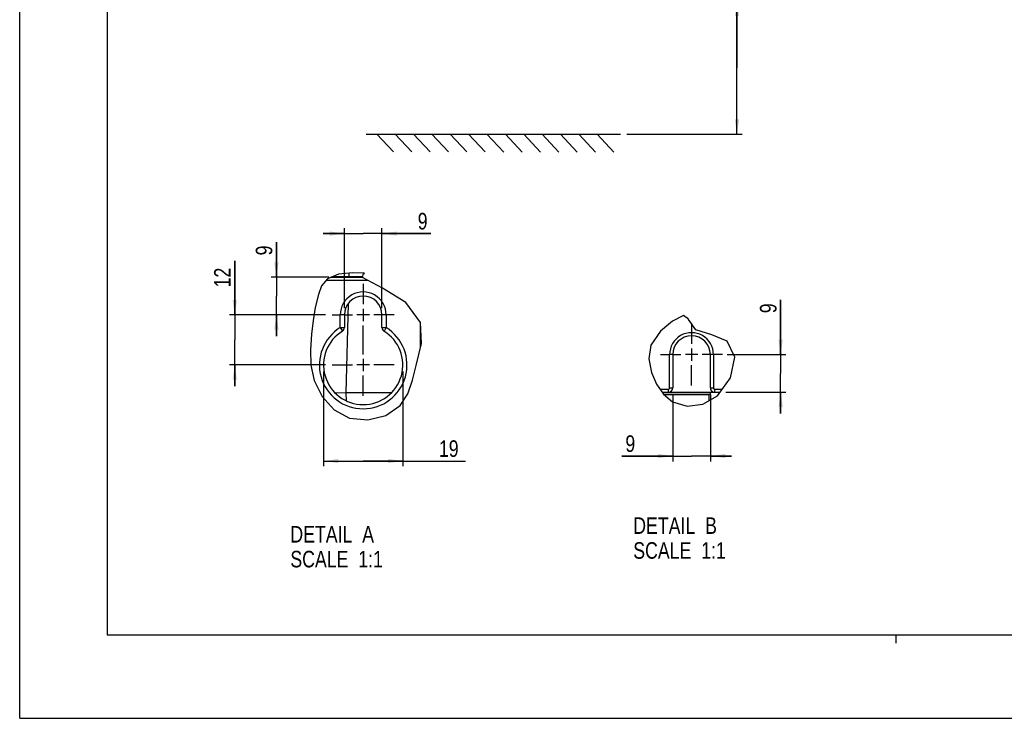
# Model space of a CAD drawing. Header units: inches. Extents: x 0 to 117, y 0 to 83.
# Tile 1 of 57: x 0 to 46, y 0 to 33. Entities that reach past the tile are written whole.
import ezdxf

# ---------------------------------------------------------------- set-up
doc = ezdxf.new("R2010")
doc.units = ezdxf.units.IN
doc.header["$LTSCALE"] = 6.431102
doc.header["$MEASUREMENT"] = 0
doc.linetypes.add('CENTER', pattern=[0.6, 0.375, -0.075, 0.075, -0.075])
doc.layers.get('0').update_dxf_attribs({"linetype": 'CONTINUOUS'})
doc.layers.add('DEFAULT_1', color=7, linetype='CENTER')
doc.styles.get("Standard").update_dxf_attribs({"font": 'txt', "width": 0.8})
doc.dimstyles.new('DIMSTYLE_1', dxfattribs={"dimtxt": 0.78125, "dimasz": 0.7, "dimexe": 0.18, "dimexo": 0.0625, "dimgap": 0.09, "dimtad": 1, "dimdec": 0, "dimzin": 4, "dimdsep": 46, "dimtxsty": 'STANDARD', "dimblk": '_FILLED', "dimblk1": '_FILLED', "dimblk2": '_FILLED', "dimcen": 0.09, "dimadec": 0, "dimazin": 0, "dimtfac": 1, "dimtdec": 0, "dimtofl": 0, "dimtmove": 0, "dimatfit": 3, "dimldrblk": '_FILLED', "dimfxl": 1, "dimtolj": 1, "dimtzin": 4, "dimarcsym": 0})
doc.dimstyles.new('DIMSTYLE_3', dxfattribs={"dimtxt": 0.78125, "dimasz": 0.7, "dimexe": 0.18, "dimexo": 0.0625, "dimgap": 0.09, "dimtad": 1, "dimdec": 0, "dimlfac": 0.2, "dimzin": 4, "dimdsep": 46, "dimtxsty": 'STANDARD', "dimblk": '_FILLED', "dimblk1": '_FILLED', "dimblk2": '_FILLED', "dimcen": 0.09, "dimadec": 0, "dimazin": 0, "dimtfac": 1, "dimtdec": 0, "dimtofl": 0, "dimtmove": 0, "dimatfit": 3, "dimldrblk": '_FILLED', "dimfxl": 1, "dimtolj": 1, "dimtzin": 4, "dimarcsym": 0})

# ---------------------------------------------------------------- blocks, each defined once
blk = doc.blocks.new('_FILLED')
at = {"color": 0, "linetype": 'BYBLOCK'}
blk.add_solid([(0, 0), (-1, 0.143), (-1, -0.143)], dxfattribs=at)
blk = doc.blocks.new('*D1')
at = {"color": 7, "linetype": 'CONTINUOUS'}
for p, q in [((33.835, 30.677), (33.835, 39.083)), ((27.488, 33.814), (33.639, 33.814)), ((33.639, 33.814), (34.085, 33.814)), ((33.835, 33.814), (33.835, 30.677)), ((33.835, 27.54), (33.835, 30.677)), ((28.632, 27.54), (33.639, 27.54)), ((33.639, 27.54), (34.085, 27.54))]:
    blk.add_line(p, q, dxfattribs=at)
at = {"color": 7, "linetype": 'CONTINUOUS', "xscale": 0.7, "yscale": 0.7, "zscale": 0.7}
for p, rotation in [((33.835, 33.814), 90), ((33.835, 27.54), 270)]:
    blk.add_blockref('_FILLED', p, dxfattribs=dict(at, rotation=rotation))
at = {"color": 7, "linetype": 'CONTINUOUS', "insert": (32.858, 34.708), "char_height": 0.7812, "width": 6.25, "attachment_point": 1, "rotation": 90, "line_spacing_factor": 0.9}
blk.add_mtext('MIN 200\\PAIR SPACE \\PINLET', dxfattribs=at)
blk = doc.blocks.new('*D15')
at = {"color": 7, "linetype": 'CONTINUOUS'}
for p, q in [((10.146, 19.026), (10.146, 21.571)), ((10.146, 21.571), (10.146, 17.845)), ((14.429, 19.026), (9.896, 19.026)), ((10.146, 15.664), (10.146, 17.845)), ((14.429, 16.664), (9.896, 16.664)), ((10.146, 16.664), (10.146, 15.664))]:
    blk.add_line(p, q, dxfattribs=at)
at = {"color": 7, "linetype": 'CONTINUOUS', "xscale": 0.7, "yscale": 0.7, "zscale": 0.7}
for p, rotation in [((10.146, 19.026), 270), ((10.146, 16.664), 90)]:
    blk.add_blockref('_FILLED', p, dxfattribs=dict(at, rotation=rotation))
at = {"color": 7, "linetype": 'CONTINUOUS', "insert": (9.169, 20.321), "char_height": 0.7812, "width": 1.25, "attachment_point": 1, "rotation": 90, "line_spacing_factor": 0.9}
blk.add_mtext('12', dxfattribs=at)
blk = doc.blocks.new('*D16')
at = {"color": 7, "linetype": 'CONTINUOUS'}
for p, q in [((12.111, 20.801), (12.111, 22.456)), ((12.111, 22.456), (12.111, 19.914)), ((14.581, 20.801), (11.861, 20.801)), ((12.111, 18.026), (12.111, 19.914)), ((14.429, 19.026), (11.861, 19.026)), ((12.111, 19.026), (12.111, 18.026))]:
    blk.add_line(p, q, dxfattribs=at)
at = {"color": 7, "linetype": 'CONTINUOUS', "xscale": 0.7, "yscale": 0.7, "zscale": 0.7}
for p, rotation in [((12.111, 20.801), 270), ((12.111, 19.026), 90)]:
    blk.add_blockref('_FILLED', p, dxfattribs=dict(at, rotation=rotation))
at = {"color": 7, "linetype": 'CONTINUOUS', "insert": (11.134, 21.831), "char_height": 0.781, "width": 0.625, "attachment_point": 1, "rotation": 90, "line_spacing_factor": 0.9}
blk.add_mtext('9', dxfattribs=at)
blk = doc.blocks.new('*D17')
at = {"color": 7, "linetype": 'CONTINUOUS'}
for p, q in [((15.317, 22.86), (14.317, 22.86)), ((14.317, 22.86), (16.203, 22.86)), ((15.317, 19.338), (15.317, 23.11)), ((19.4, 22.86), (16.203, 22.86)), ((17.089, 19.338), (17.089, 23.11)), ((17.089, 22.86), (19.4, 22.86))]:
    blk.add_line(p, q, dxfattribs=at)
at = {"color": 7, "linetype": 'CONTINUOUS', "xscale": 0.7, "yscale": 0.7, "zscale": 0.7}
blk.add_blockref('_FILLED', (15.317, 22.86), dxfattribs=at)
at = {"color": 7, "linetype": 'CONTINUOUS', "xscale": 0.7, "yscale": 0.7, "zscale": 0.7, "rotation": 180}
blk.add_blockref('_FILLED', (17.089, 22.86), dxfattribs=at)
at = {"color": 7, "linetype": 'CONTINUOUS', "insert": (18.775, 23.837), "char_height": 0.781, "width": 0.625, "attachment_point": 1, "line_spacing_factor": 0.9}
blk.add_mtext('9', dxfattribs=at)
blk = doc.blocks.new('*D18')
at = {"color": 7, "linetype": 'CONTINUOUS'}
for p, q in [((14.333, 16.351), (14.333, 11.883)), ((18.073, 16.351), (18.073, 11.883)), ((14.333, 12.133), (16.203, 12.133)), ((18.073, 12.133), (16.203, 12.133)), ((16.203, 12.133), (21.025, 12.133))]:
    blk.add_line(p, q, dxfattribs=at)
at = {"color": 7, "linetype": 'CONTINUOUS', "xscale": 0.7, "yscale": 0.7, "zscale": 0.7, "rotation": 180}
blk.add_blockref('_FILLED', (14.333, 12.133), dxfattribs=at)
at = {"color": 7, "linetype": 'CONTINUOUS', "xscale": 0.7, "yscale": 0.7, "zscale": 0.7}
blk.add_blockref('_FILLED', (18.073, 12.133), dxfattribs=at)
at = {"color": 7, "linetype": 'CONTINUOUS', "insert": (19.775, 13.109), "char_height": 0.7812, "width": 1.25, "attachment_point": 1, "line_spacing_factor": 0.9}
blk.add_mtext('19', dxfattribs=at)
blk = doc.blocks.new('*D19')
at = {"color": 7, "linetype": 'CONTINUOUS'}
for p, q in [((35.895, 17.153), (35.895, 19.729)), ((35.895, 19.729), (35.895, 16.267)), ((33.38, 17.153), (36.145, 17.153)), ((35.895, 14.381), (35.895, 16.267)), ((33.306, 15.381), (36.145, 15.381)), ((35.895, 15.381), (35.895, 14.381))]:
    blk.add_line(p, q, dxfattribs=at)
at = {"color": 7, "linetype": 'CONTINUOUS', "xscale": 0.7, "yscale": 0.7, "zscale": 0.7}
for p, rotation in [((35.895, 17.153), 270), ((35.895, 15.381), 90)]:
    blk.add_blockref('_FILLED', p, dxfattribs=dict(at, rotation=rotation))
at = {"color": 7, "linetype": 'CONTINUOUS', "insert": (34.918, 19.104), "char_height": 0.781, "width": 0.625, "attachment_point": 1, "rotation": 90, "line_spacing_factor": 0.9}
blk.add_mtext('9', dxfattribs=at)
blk = doc.blocks.new('*D20')
at = {"color": 7, "linetype": 'CONTINUOUS'}
for p, q in [((30.807, 15.266), (30.807, 12.118)), ((32.579, 15.266), (32.579, 12.118)), ((30.807, 12.368), (28.41, 12.368)), ((28.41, 12.368), (31.693, 12.368)), ((33.579, 12.368), (31.693, 12.368)), ((32.579, 12.368), (33.579, 12.368))]:
    blk.add_line(p, q, dxfattribs=at)
at = {"color": 7, "linetype": 'CONTINUOUS', "xscale": 0.7, "yscale": 0.7, "zscale": 0.7}
blk.add_blockref('_FILLED', (30.807, 12.368), dxfattribs=at)
at = {"color": 7, "linetype": 'CONTINUOUS', "xscale": 0.7, "yscale": 0.7, "zscale": 0.7, "rotation": 180}
blk.add_blockref('_FILLED', (32.579, 12.368), dxfattribs=at)
at = {"color": 7, "linetype": 'CONTINUOUS', "insert": (29.035, 13.344), "char_height": 0.781, "width": 0.625, "attachment_point": 3, "line_spacing_factor": 0.9}
blk.add_mtext('9', dxfattribs=at)

msp = doc.modelspace()

# ---------------------------------------------------------------- linework, layer by layer
at = {"color": 7, "linetype": 'CONTINUOUS'}
for p, q in [((0, 0), (0, 82.6772)), ((4.1339, 78.7402), (4.1339, 3.937)), ((16.3384, 27.5453), (28.3354, 27.5447)), ((16.8501, 27.5434), (17.6366, 26.7081)), ((17.7157, 27.5431), (18.5021, 26.7078)), ((18.5812, 27.5428), (19.3677, 26.7075)), ((19.4468, 27.5425), (20.2332, 26.7072)), ((20.3123, 27.5422), (21.0988, 26.7069)), ((21.1779, 27.5418), (21.9643, 26.7066)), ((22.0434, 27.5415), (22.8299, 26.7063)), ((22.9089, 27.5412), (23.6954, 26.706)), ((23.7745, 27.5409), (24.561, 26.7057)), ((24.64, 27.5406), (25.4265, 26.7053)), ((25.5056, 27.5403), (26.292, 26.705)), ((26.3711, 27.54), (27.1576, 26.7047)), ((27.2367, 27.5397), (28.0231, 26.7044)), ((15.0347, 20.9455), (14.5257, 20.7301)), ((15.7063, 21.0065), (15.0347, 20.9455)), ((15.5327, 20.9907), (15.5281, 20.8142)), ((16.2516, 20.9909), (15.7063, 21.0065)), ((16.1701, 20.7832), (16.2124, 20.9736)), ((16.2124, 20.9736), (16.2318, 20.9734)), ((16.2318, 20.9734), (16.2694, 20.9728)), ((16.2694, 20.9728), (16.2516, 20.9909)), ((14.5257, 20.7301), (14.2443, 20.3908)), ((16.4155, 20.6539), (14.4624, 20.6539)), ((14.6943, 20.8014), (16.1701, 20.8014)), ((16.177, 20.8141), (14.7241, 20.8141)), ((17.1135, 20.2861), (16.1701, 20.7832)), ((14.0904, 19.9831), (13.9426, 19.3781)), ((14.2443, 20.3908), (14.0904, 19.9831)), ((18.2207, 19.6075), (17.1135, 20.2861)), ((15.4951, 19.5557), (15.385, 15.3483)), ((18.91, 18.6673), (18.2207, 19.6075)), ((13.9426, 19.3781), (13.8374, 18.7551)), ((16.2031, 19.3181), (16.2031, 18.7334)), ((13.8374, 18.7551), (13.7635, 18.1219)), ((15.3173, 19.0257), (15.1204, 19.0257)), ((15.1204, 18.4242), (15.1204, 19.0256)), ((15.3173, 19.0257), (15.3173, 18.4242)), ((16.4954, 19.0257), (15.9108, 19.0257)), ((17.0889, 18.4242), (17.0889, 19.0257)), ((17.2858, 19.0257), (17.0889, 19.0257)), ((17.2858, 19.0256), (17.2858, 18.4242)), ((18.9515, 17.6681), (18.91, 18.6665)), ((18.91, 17.4922), (18.91, 18.6665)), ((30.7882, 18.7329), (30.2339, 18.2649)), ((31.3161, 18.9942), (30.7882, 18.7329)), ((31.5533, 18.8182), (31.3161, 18.9942)), ((31.5533, 18.8135), (31.5533, 18.8182)), ((31.5533, 18.804), (31.5533, 18.8135)), ((31.9005, 18.3247), (31.5533, 18.804)), ((13.7635, 18.1219), (13.7133, 17.3821)), ((15.1204, 18.4242), (15.222, 18.2591)), ((15.1204, 18.4242), (15.3173, 18.4242)), ((17.0889, 18.4242), (17.2858, 18.4242)), ((30.2339, 18.2649), (29.7773, 17.5924)), ((32.6502, 18.0823), (31.9005, 18.3247)), ((18.7084, 16.6373), (18.9515, 17.6681)), ((33.3691, 17.7826), (32.6502, 18.0823)), ((33.7324, 17.0297), (33.3691, 17.7826)), ((13.7133, 17.3821), (13.7412, 16.6479)), ((29.7773, 17.5924), (29.6736, 16.9465)), ((31.6928, 17.4452), (31.6928, 16.8605)), ((16.2031, 16.9559), (16.2031, 16.3712)), ((29.6736, 16.9465), (29.8083, 16.3072)), ((30.807, 17.1528), (30.6593, 17.1528)), ((30.6593, 15.578), (30.6593, 17.1527)), ((30.807, 17.1528), (30.807, 15.578)), ((31.9851, 17.1528), (31.4005, 17.1528)), ((32.7263, 17.1528), (32.5786, 17.1528)), ((32.5786, 15.578), (32.5786, 17.1528)), ((32.7263, 17.1527), (32.7263, 15.578)), ((33.5281, 16.062), (33.7324, 17.0297)), ((13.7412, 16.6479), (13.8983, 15.9279)), ((16.4954, 16.6635), (15.9108, 16.6635)), ((18.5339, 15.9451), (18.7084, 16.6373)), ((29.8083, 16.3072), (30.0389, 15.7652)), ((13.8983, 15.9279), (14.2681, 15.174)), ((18.3108, 15.3006), (18.5339, 15.9451)), ((32.9152, 15.2148), (33.5281, 16.062)), ((15.385, 15.3483), (14.8882, 15.3352)), ((16.631, 15.349), (15.385, 15.3483)), ((15.385, 15.3483), (15.3948, 14.9793)), ((17.5331, 15.3517), (16.631, 15.349)), ((30.0389, 15.7652), (30.3673, 15.2796)), ((30.1987, 15.5288), (30.6101, 15.5288)), ((30.2986, 15.3812), (33.0355, 15.3812)), ((30.6101, 15.3812), (30.6101, 15.5288)), ((30.6593, 15.578), (30.807, 15.578)), ((32.569, 15.3812), (32.569, 15.2759)), ((32.5786, 15.578), (32.7263, 15.578)), ((32.7755, 15.5288), (33.1424, 15.5288)), ((32.7755, 15.5288), (32.7755, 15.3812)), ((14.2681, 15.174), (14.8314, 14.5493)), ((17.9547, 14.7531), (18.3108, 15.3006)), ((30.3673, 15.2796), (30.8014, 14.9169)), ((32.569, 15.2759), (30.3717, 15.2759)), ((32.4999, 15.2587), (30.3924, 15.2587)), ((30.8014, 14.9169), (31.4821, 14.7163)), ((32.225, 14.8145), (32.9152, 15.2148)), ((32.569, 15.2759), (32.4999, 15.2587)), ((32.4999, 15.2587), (32.4999, 14.9739)), ((14.8314, 14.5493), (15.5608, 14.1546)), ((17.2717, 14.2817), (17.9547, 14.7531)), ((31.4821, 14.7163), (32.225, 14.8145)), ((15.5608, 14.1546), (16.4221, 14.0684)), ((16.4221, 14.0684), (17.2717, 14.2817)), ((4.1339, 3.937), (112.7953, 3.937)), ((41.3386, 3.5433), (41.3386, 3.937)), ((0, 0), (116.9291, 0))]:
    msp.add_line(p, q, dxfattribs=at)
for points in [[(17.2196, 18.316), (17.2065, 18.2954), (17.1964, 18.2789), (17.1893, 18.2664), (17.1848, 18.2588), (17.1827, 18.2565)], [(17.2858, 18.4242), (17.2671, 18.3958), (17.2499, 18.3674), (17.2342, 18.3403), (17.2196, 18.316)]]:
    msp.add_lwpolyline(points, dxfattribs=at)
for centre, radius, start, end in [((16.2031, 19.0257), 1.0827, 359.99194, 180.00807), ((16.2031, 19.0257), 0.8858, 0, 180), ((16.2031, 16.6635), 2.0669, 121.58814, 58.4113), ((16.2031, 16.6635), 1.8701, 121.58814, 58.41186), ((15.1204, 18.4242), 0.1969, 301.58814, 360), ((17.2858, 18.4242), 0.1969, 180, 238.41186), ((31.6928, 17.1528), 1.0334, 359.99183, 180.00813), ((31.6928, 17.1528), 0.8858, 0, 180), ((30.6101, 15.578), 0.1969, 270, 360), ((30.6101, 15.578), 0.0492, 269.99765, 0.00257), ((32.7755, 15.578), 0.1969, 180, 270), ((32.7755, 15.578), 0.0492, 179.99887, 270.00123)]:
    msp.add_arc(centre, radius, start, end, dxfattribs=at)
at = {"layer": 'DEFAULT_1', "color": 7, "linetype": 'CENTER'}
for p, q in [((16.2031, 20.4874), (16.2031, 19.5258)), ((14.7415, 19.0257), (15.1204, 19.0257)), ((15.3173, 19.0257), (15.7031, 19.0257)), ((17.0889, 19.0257), (16.7031, 19.0257)), ((17.6647, 19.0257), (17.2858, 19.0257)), ((31.6928, 18.6145), (31.6928, 17.6529)), ((16.2031, 17.1636), (16.2031, 18.5257)), ((30.2312, 17.1528), (30.6593, 17.1528)), ((30.807, 17.1528), (31.1928, 17.1528)), ((32.5786, 17.1528), (32.1928, 17.1528)), ((33.1544, 17.1528), (32.7263, 17.1528)), ((14.7415, 16.6635), (15.7031, 16.6635)), ((17.6647, 16.6635), (16.7031, 16.6635)), ((31.6928, 15.6912), (31.6928, 16.6528)), ((16.2031, 15.2019), (16.2031, 16.1635))]:
    msp.add_line(p, q, dxfattribs=at)

# ---------------------------------------------------------------- texts
at = {"color": 7, "linetype": 'CONTINUOUS', "char_height": 0.78125, "width": 6.25, "attachment_point": 1, "line_spacing_factor": 0.9}
for s, insert in [('DETAIL  B\\PSCALE  1:1', (28.9423, 9.4775)), ('DETAIL  A\\PSCALE  1:1', (12.7672, 9.0696))]:
    msp.add_mtext(s, dxfattribs=dict(at, insert=insert))

# ---------------------------------------------------------------- dimensions: what is measured, and where the dimension line sits
at = {"color": 7, "linetype": 'CONTINUOUS'}
dim = msp.add_linear_dim(base=(33.8348, 27.5397), p1=(27.4882, 33.8138), p2=(28.6317, 27.5397), angle=270, text='MIN 200\\PAIR SPACE \\PINLET', dimstyle='DIMSTYLE_1', dxfattribs=at)
dim.commit()
dim.dimension.update_dxf_attribs({"geometry": '*D1', "text_midpoint": (34.4207, 37.8331), "dimtype": 160})
for base, p1, p2, picture, middle in [((17.0889, 22.8604), (15.3173, 19.3382), (17.0889, 19.3382), '*D17', (19.0877, 23.4464)), ((18.0732, 12.1327), (14.333, 16.351), (18.0732, 16.351), '*D18', (20.3998, 12.7186)), ((32.5786, 12.3676), (30.807, 15.2655), (32.5786, 15.2655), '*D20', (28.0975, 12.9535))]:
    dim = msp.add_linear_dim(base=base, p1=p1, p2=p2, dimstyle='DIMSTYLE_3', dxfattribs=at)
    dim.commit()
    dim.dimension.update_dxf_attribs({"geometry": picture, "text_midpoint": middle, "dimtype": 160})
for base, p1, p2, angle, picture, middle in [((12.1111, 20.8014), (14.429, 19.0257), (14.5808, 20.8014), 90, '*D16', (11.5251, 22.144)), ((10.1457, 19.0257), (14.429, 16.6635), (14.429, 19.0257), 90, '*D15', (9.5597, 20.9462)), ((35.8947, 15.3812), (33.3798, 17.1528), (33.3057, 15.3812), 270, '*D19', (35.3088, 19.4167))]:
    dim = msp.add_linear_dim(base=base, p1=p1, p2=p2, angle=angle, dimstyle='DIMSTYLE_3', dxfattribs=at)
    dim.commit()
    dim.dimension.update_dxf_attribs({"geometry": picture, "text_midpoint": middle, "dimtype": 160})

doc.saveas('drawing.dxf')
